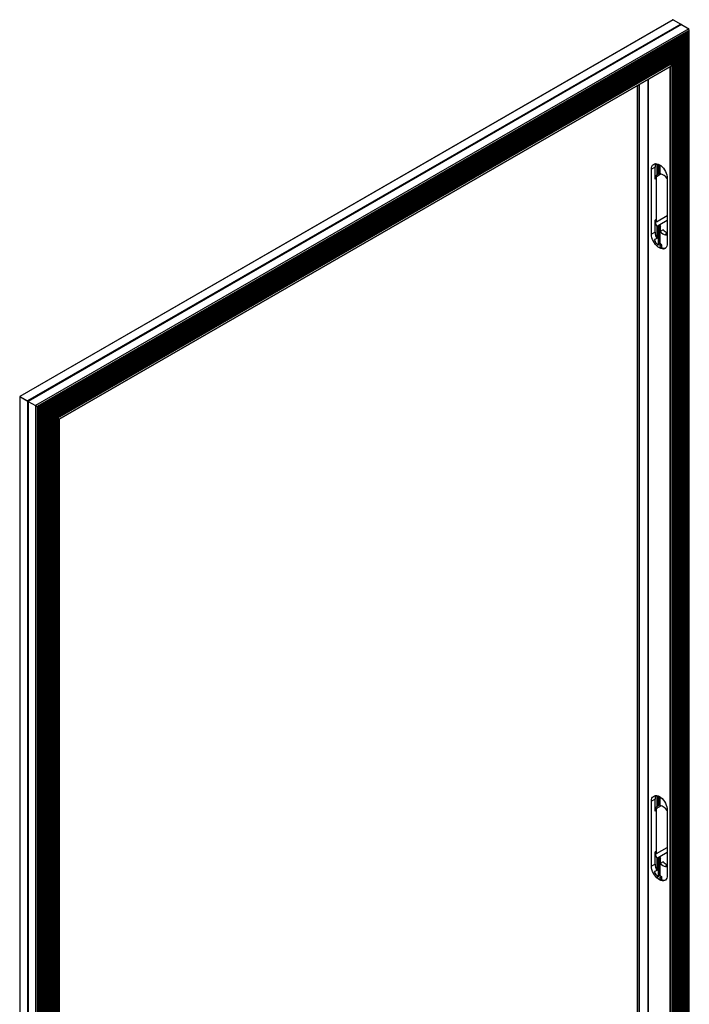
# Model space of a CAD drawing. Header units: millimetres. Extents: x 157 to 977, y 245 to 1049.
# Tile 3 of 9: x 157 to 301, y 836 to 1049. Entities that reach past the tile are written whole.
import ezdxf

# ---------------------------------------------------------------- set-up
doc = ezdxf.new("R2010")
doc.units = ezdxf.units.MM

msp = doc.modelspace()

# ---------------------------------------------------------------- linework, layer by layer
at = {"color": 7, "linetype": 'Continuous', "lineweight": 25}
for p, q in [((297.58, 1048.9), (156.76, 967.61)), ((297.65, 1048.91), (156.79, 967.6)), ((299.32, 1047.95), (158.46, 966.63)), ((299.34, 1047.89), (158.52, 966.6)), ((299.42, 1047.86), (158.59, 966.56)), ((299.46, 1047.86), (158.61, 966.55)), ((297.62, 1048.92), (297.62, 1048.92)), ((297.62, 1048.92), (297.62, 1048.92)), ((297.65, 1048.91), (299.32, 1047.95)), ((299.44, 1047.87), (299.44, 1047.86)), ((299.46, 1047.86), (301.01, 1046.97)), ((301.01, 1046.97), (160.15, 965.65)), ((301.02, 1046.96), (160.17, 965.64)), ((301.14, 1046.61), (160.52, 965.44)), ((160.58, 965.41), (301.1, 1046.53)), ((300.92, 1046.41), (160.59, 965.4)), ((300.96, 1046.29), (160.71, 965.33)), ((160.76, 965.3), (300.92, 1046.21)), ((300.73, 1046.09), (160.77, 965.3)), ((300.77, 1045.97), (160.89, 965.22)), ((160.95, 965.19), (300.73, 1045.89)), ((300.55, 1045.78), (160.95, 965.19)), ((300.59, 1045.66), (161.08, 965.12)), ((161.13, 965.09), (300.55, 1045.57)), ((300.59, 1045.66), (300.55, 1045.78)), ((300.59, 704.78), (300.58, 1045.62)), ((300.77, 1045.97), (300.73, 1046.09)), ((300.77, 704.89), (300.77, 1045.94)), ((300.96, 1046.29), (300.92, 1046.41)), ((300.95, 705), (300.95, 1046.25)), ((301.14, 1046.61), (301.02, 1046.96)), ((301.14, 705.1), (301.14, 1046.57)), ((300.36, 1045.46), (161.14, 965.08)), ((300.4, 1045.34), (161.26, 965.01)), ((161.31, 964.98), (300.37, 1045.26)), ((300.18, 1045.14), (161.32, 964.98)), ((300.22, 1045.02), (161.44, 964.91)), ((161.5, 964.88), (300.18, 1044.94)), ((300, 1044.82), (161.5, 964.87)), ((300.04, 1044.7), (161.63, 964.8)), ((161.68, 964.77), (300, 1044.62)), ((299.81, 1044.5), (161.69, 964.76)), ((299.85, 1044.38), (161.81, 964.69)), ((161.86, 964.66), (299.81, 1044.3)), ((299.63, 1044.18), (161.87, 964.66)), ((299.67, 1044.06), (162, 964.59)), ((162.05, 964.56), (299.63, 1043.98)), ((299.44, 1043.87), (162.06, 964.55)), ((299.49, 1043.75), (162.18, 964.48)), ((162.23, 964.45), (299.45, 1043.66)), ((299.26, 1043.55), (162.24, 964.45)), ((299.3, 1043.43), (162.36, 964.38)), ((162.42, 964.34), (299.26, 1043.34)), ((299.3, 1043.43), (299.26, 1043.55)), ((299.3, 704.04), (299.3, 1043.39)), ((299.49, 1043.75), (299.44, 1043.87)), ((299.48, 704.15), (299.48, 1043.71)), ((299.67, 1044.06), (299.63, 1044.18)), ((299.67, 704.25), (299.67, 1044.02)), ((299.85, 1044.38), (299.81, 1044.5)), ((299.85, 704.36), (299.85, 1044.34)), ((300.04, 1044.7), (300, 1044.82)), ((300.03, 704.47), (300.03, 1044.66)), ((300.22, 1045.02), (300.18, 1045.14)), ((300.22, 704.57), (300.22, 1044.98)), ((300.4, 1045.34), (300.36, 1045.46)), ((300.4, 704.68), (300.4, 1045.3)), ((299.08, 1043.23), (162.42, 964.34)), ((299.12, 1043.11), (162.55, 964.27)), ((162.6, 964.24), (299.08, 1043.03)), ((298.89, 1042.91), (162.61, 964.23)), ((298.93, 1042.79), (162.73, 964.16)), ((162.78, 964.13), (298.9, 1042.71)), ((298.71, 1042.59), (162.79, 964.13)), ((298.75, 1042.47), (162.92, 964.06)), ((162.97, 964.03), (298.71, 1042.39)), ((298.53, 1042.27), (162.98, 964.02)), ((298.57, 1042.15), (163.1, 963.95)), ((163.15, 963.92), (298.53, 1042.07)), ((298.34, 1041.95), (163.16, 963.92)), ((298.38, 1041.84), (163.28, 963.84)), ((163.34, 963.81), (298.34, 1041.75)), ((298.16, 1041.64), (163.34, 963.81)), ((298.2, 1041.52), (163.47, 963.74)), ((163.52, 963.71), (298.16, 1041.43)), ((297.97, 1041.32), (163.53, 963.7)), ((298.01, 1041.2), (297.97, 1041.32)), ((298.2, 1041.52), (298.16, 1041.64)), ((298.2, 703.4), (298.19, 1041.48)), ((298.38, 1041.84), (298.34, 1041.95)), ((298.38, 703.51), (298.38, 1041.8)), ((298.57, 1042.15), (298.53, 1042.27)), ((298.56, 703.62), (298.56, 1042.11)), ((298.75, 1042.47), (298.71, 1042.59)), ((298.75, 703.72), (298.75, 1042.43)), ((298.93, 1042.79), (298.89, 1042.91)), ((298.93, 703.83), (298.93, 1042.75)), ((299.12, 1043.11), (299.08, 1043.23)), ((299.11, 703.94), (299.11, 1043.07)), ((298.01, 1041.2), (163.65, 963.63)), ((163.7, 963.6), (297.98, 1041.12)), ((297.79, 1041), (163.71, 963.6)), ((297.83, 1040.88), (163.83, 963.53)), ((163.89, 963.5), (297.79, 1040.8)), ((297.61, 1040.68), (163.89, 963.49)), ((297.65, 1040.56), (164.02, 963.42)), ((164.07, 963.39), (297.61, 1040.48)), ((297.42, 1040.36), (164.08, 963.38)), ((297.46, 1040.24), (164.2, 963.31)), ((164.25, 963.28), (297.42, 1040.16)), ((297.24, 1040.04), (164.26, 963.28)), ((297.28, 1039.92), (164.39, 963.21)), ((164.44, 963.18), (297.24, 1039.84)), ((297.05, 1039.72), (164.45, 963.17)), ((297.13, 1039.51), (164.67, 963.04)), ((297.45, 1039.45), (164.88, 962.92)), ((297.13, 1039.51), (297.05, 1039.72)), ((297.45, 1039.45), (297.1, 1038.84)), ((297.15, 1039.5), (297.43, 1039.52)), ((297.44, 1039.52), (297.15, 1039.5)), ((297.28, 1039.92), (297.24, 1040.04)), ((297.28, 1039.51), (297.28, 1039.89)), ((297.46, 1040.24), (297.42, 1040.36)), ((297.46, 1039.51), (297.46, 1040.2)), ((297.46, 702.98), (297.46, 1039.47)), ((297.46, 702.61), (297.46, 1039.46)), ((297.65, 1040.56), (297.61, 1040.68)), ((297.64, 703.09), (297.64, 1040.52)), ((297.83, 1040.88), (297.79, 1041)), ((297.83, 703.19), (297.83, 1040.84)), ((298.01, 703.3), (298.01, 1041.16)), ((297.1, 1038.84), (165.23, 962.72)), ((165.25, 962.71), (297.07, 1038.81)), ((292.29, 1036.05), (292.29, 705.14)), ((289.92, 1034.69), (289.92, 704.92)), ((294.11, 1017.84), (294.11, 1015.45)), ((293.78, 1017.09), (293, 1016.64)), ((293, 1002.6), (293, 1016.64)), ((293.78, 1014.48), (293.78, 1017.09)), ((294.87, 1015.89), (294.77, 1015.83)), ((294.87, 1015.92), (294.79, 1015.87)), ((294.87, 1015.68), (294.87, 1017.51)), ((293.99, 1014.6), (293.78, 1014.48)), ((293.99, 1014.6), (293.99, 1005.78)), ((295.09, 1015.63), (294.07, 1015.04)), ((294.52, 1015.68), (294.11, 1015.45)), ((296.4, 1014.68), (296.4, 1000.64)), ((293.99, 1005.78), (293.78, 1005.66)), ((293.78, 1003.05), (293.78, 1005.66)), ((294.07, 1005.32), (296.4, 1006.67)), ((294.77, 1004.69), (296.4, 1005.63)), ((293.78, 1003.05), (293, 1002.6)), ((294.11, 1004.31), (294.52, 1004.55)), ((294.11, 1004.31), (294.11, 1001.7)), ((294.79, 1004.18), (294.93, 1004.26)), ((295.48, 1003.55), (294.87, 1003.2)), ((294.87, 1000.58), (294.87, 1003.2)), ((294.94, 1003.24), (294.94, 1004.29)), ((294.11, 1001.7), (293.68, 1001.45)), ((296.1, 1002.69), (296.4, 1002.86)), ((294.45, 1000.34), (294.87, 1000.58)), ((295.14, 1000.3), (294.7, 1000.05)), ((156.76, 967.61), (156.76, 625.99)), ((156.77, 967.6), (158.48, 966.62)), ((156.79, 967.6), (158.46, 966.63)), ((156.79, 967.59), (156.79, 625.95)), ((156.79, 967.59), (158.46, 966.63)), ((158.46, 966.63), (158.46, 624.99)), ((158.52, 966.6), (158.52, 624.98)), ((158.59, 966.55), (158.59, 624.93)), ((158.59, 966.55), (160.17, 965.64)), ((158.61, 966.55), (160.15, 965.65)), ((158.61, 966.54), (158.61, 624.9)), ((158.61, 966.54), (160.15, 965.65)), ((160.15, 965.65), (160.15, 624.01)), ((160.17, 965.64), (160.52, 965.44)), ((160.17, 965.64), (160.17, 624.01)), ((160.53, 965.44), (160.53, 623.94)), ((160.58, 623.96), (160.58, 965.41)), ((160.59, 965.4), (160.71, 965.33)), ((160.59, 965.4), (160.59, 624.07)), ((160.71, 965.33), (160.71, 624.04)), ((160.76, 624.07), (160.76, 965.3)), ((160.77, 965.3), (160.89, 965.22)), ((160.77, 965.29), (160.77, 624.17)), ((160.89, 965.22), (160.89, 624.15)), ((160.95, 624.17), (160.95, 965.19)), ((160.95, 965.19), (161.08, 965.12)), ((160.95, 965.19), (160.95, 624.28)), ((161.08, 965.12), (161.08, 624.26)), ((161.13, 624.28), (161.13, 965.09)), ((161.14, 965.08), (161.26, 965.01)), ((161.14, 965.08), (161.14, 624.39)), ((161.26, 965.01), (161.26, 624.36)), ((161.31, 624.38), (161.31, 964.98)), ((161.32, 964.98), (161.44, 964.91)), ((161.32, 964.98), (161.32, 624.49)), ((161.45, 964.9), (161.45, 624.47)), ((161.5, 624.49), (161.5, 964.87)), ((161.5, 964.87), (161.63, 964.8)), ((161.51, 964.87), (161.51, 624.6)), ((161.63, 964.8), (161.63, 624.57)), ((161.68, 624.6), (161.68, 964.77)), ((161.69, 964.76), (161.81, 964.69)), ((161.69, 964.76), (161.69, 624.7)), ((161.81, 964.69), (161.81, 624.68)), ((161.87, 624.7), (161.87, 964.66)), ((161.87, 964.66), (162, 964.59)), ((161.87, 964.66), (161.87, 624.81)), ((162, 964.59), (162, 624.79)), ((162.05, 624.81), (162.05, 964.56)), ((162.06, 964.55), (162.18, 964.48)), ((162.06, 964.55), (162.06, 624.92)), ((162.18, 964.48), (162.18, 624.89)), ((162.23, 624.91), (162.23, 964.45)), ((162.24, 964.45), (162.36, 964.38)), ((162.24, 964.45), (162.24, 625.02)), ((162.36, 964.37), (162.36, 625)), ((162.42, 625.02), (162.42, 964.34)), ((162.42, 964.34), (162.55, 964.27)), ((162.43, 964.34), (162.43, 625.13)), ((162.55, 964.27), (162.55, 625.11)), ((162.6, 625.13), (162.6, 964.24)), ((162.61, 964.23), (162.73, 964.16)), ((162.61, 964.23), (162.61, 625.23)), ((162.73, 964.16), (162.73, 625.21)), ((162.79, 625.23), (162.79, 964.13)), ((162.79, 964.13), (162.92, 964.06)), ((162.79, 964.13), (162.79, 625.34)), ((162.92, 964.06), (162.92, 625.32)), ((162.97, 625.34), (162.97, 964.03)), ((162.98, 964.02), (163.1, 963.95)), ((162.98, 964.02), (162.98, 625.45)), ((163.1, 963.95), (163.1, 625.42)), ((163.15, 625.45), (163.15, 963.92)), ((163.16, 963.92), (163.28, 963.84)), ((163.16, 963.91), (163.16, 625.55)), ((163.28, 963.84), (163.28, 625.53)), ((163.34, 625.55), (163.34, 963.81)), ((163.34, 963.81), (163.47, 963.74)), ((163.34, 963.81), (163.34, 625.66)), ((163.47, 963.74), (163.47, 625.64)), ((163.52, 625.66), (163.52, 963.71)), ((163.53, 963.7), (163.65, 963.63)), ((163.53, 963.7), (163.53, 625.77)), ((163.65, 963.63), (163.65, 625.74)), ((163.7, 625.76), (163.7, 963.6)), ((163.71, 963.6), (163.83, 963.53)), ((163.71, 963.6), (163.71, 625.87)), ((163.84, 963.52), (163.84, 625.85)), ((163.89, 625.87), (163.89, 963.49)), ((163.89, 963.49), (164.02, 963.42)), ((163.9, 963.49), (163.9, 625.98)), ((164.02, 963.42), (164.02, 625.95)), ((164.07, 625.98), (164.07, 963.39)), ((164.08, 963.38), (164.2, 963.31)), ((164.08, 963.38), (164.08, 626.08)), ((164.2, 963.31), (164.2, 626.06)), ((164.26, 626.08), (164.26, 963.28)), ((164.26, 963.28), (164.39, 963.21)), ((164.26, 963.28), (164.26, 626.19)), ((164.39, 963.21), (164.39, 626.17)), ((164.44, 626.19), (164.44, 963.18)), ((164.45, 963.17), (164.67, 963.04)), ((164.45, 963.17), (164.45, 626.3)), ((164.67, 963.04), (164.67, 626.25)), ((164.69, 963.03), (164.82, 962.96)), ((164.69, 963.03), (164.69, 626.24)), ((164.82, 962.96), (164.82, 626.07)), ((165.23, 962.72), (164.88, 962.92)), ((164.89, 962.92), (164.89, 626.07)), ((165.24, 962.72), (165.24, 626.27)), ((165.25, 626.29), (165.25, 962.71)), ((293.78, 880.73), (293, 880.28)), ((293, 866.23), (293, 880.28)), ((293.78, 878.11), (293.78, 880.73)), ((294.11, 881.48), (294.11, 879.08)), ((294.87, 879.31), (294.87, 881.15)), ((293.99, 878.24), (293.78, 878.11)), ((293.99, 878.24), (293.99, 869.42)), ((295.09, 879.27), (294.07, 878.68)), ((294.52, 879.32), (294.11, 879.08)), ((294.87, 879.52), (294.77, 879.47)), ((294.87, 879.55), (294.79, 879.51)), ((296.4, 878.32), (296.4, 864.27)), ((293.99, 869.42), (293.78, 869.3)), ((293.78, 866.68), (293.78, 869.3)), ((294.07, 868.96), (296.4, 870.3)), ((294.77, 868.33), (296.4, 869.27)), ((294.11, 867.95), (294.52, 868.18)), ((294.11, 867.95), (294.11, 865.33)), ((294.79, 867.82), (294.93, 867.9)), ((295.48, 867.19), (294.87, 866.83)), ((294.94, 866.87), (294.94, 867.93)), ((293.78, 866.68), (293, 866.23)), ((294.11, 865.33), (293.68, 865.09)), ((294.87, 864.22), (294.87, 866.83)), ((296.1, 866.33), (296.4, 866.5)), ((294.45, 863.98), (294.87, 864.22)), ((295.14, 863.94), (294.7, 863.68))]:
    msp.add_line(p, q, dxfattribs=at)
at = {"color": 8, "linetype": 'Continuous', "lineweight": 25}
for p, q in [((300.41, 704.79), (300.41, 1045.49)), ((300.53, 704.76), (300.53, 1045.56)), ((300.59, 704.89), (300.59, 1045.81)), ((300.72, 704.87), (300.72, 1045.88)), ((300.78, 705), (300.78, 1046.13)), ((300.9, 704.97), (300.9, 1046.2)), ((300.96, 705.1), (300.96, 1046.45)), ((301.08, 705.08), (301.08, 1046.52)), ((299.25, 704.02), (299.25, 1043.33)), ((299.31, 704.15), (299.31, 1043.58)), ((299.43, 704.13), (299.43, 1043.65)), ((299.49, 704.25), (299.49, 1043.9)), ((299.61, 704.23), (299.61, 1043.97)), ((299.67, 704.36), (299.67, 1044.22)), ((299.8, 704.34), (299.8, 1044.29)), ((299.86, 704.47), (299.86, 1044.54)), ((299.98, 704.44), (299.98, 1044.61)), ((300.04, 704.57), (300.04, 1044.86)), ((300.16, 704.55), (300.16, 1044.93)), ((300.23, 704.68), (300.23, 1045.17)), ((300.35, 704.66), (300.35, 1045.25)), ((298.02, 703.41), (298.02, 1041.35)), ((298.14, 703.38), (298.14, 1041.42)), ((298.2, 703.51), (298.2, 1041.67)), ((298.33, 703.49), (298.33, 1041.74)), ((298.39, 703.62), (298.39, 1041.99)), ((298.51, 703.59), (298.51, 1042.06)), ((298.57, 703.72), (298.57, 1042.31)), ((298.69, 703.7), (298.69, 1042.38)), ((298.75, 703.83), (298.75, 1042.63)), ((298.88, 703.81), (298.88, 1042.7)), ((298.94, 703.94), (298.94, 1042.94)), ((299.06, 703.91), (299.06, 1043.02)), ((299.12, 704.04), (299.12, 1043.26)), ((297.15, 1039.5), (164.69, 963.03)), ((297.44, 1039.51), (164.82, 962.96)), ((297.1, 1039.6), (297.1, 1039.76)), ((297.15, 1039.5), (297.15, 1039.5)), ((297.22, 1039.5), (297.22, 1039.83)), ((297.28, 1039.51), (297.28, 1040.08)), ((297.41, 1039.51), (297.41, 1040.15)), ((297.44, 1039.52), (297.44, 1039.52)), ((297.45, 702.59), (297.45, 1039.44)), ((297.47, 703.09), (297.47, 1040.4)), ((297.59, 703.06), (297.59, 1040.47)), ((297.65, 703.19), (297.65, 1040.72)), ((297.77, 703.17), (297.77, 1040.79)), ((297.84, 703.3), (297.84, 1041.03)), ((297.96, 703.28), (297.96, 1041.11)), ((297.04, 702.39), (297.04, 1038.79)), ((297.1, 702.39), (297.1, 1038.83)), ((290.37, 704.66), (290.37, 1034.95)), ((290.43, 704.65), (290.43, 1034.98)), ((292.31, 705.12), (292.31, 1036.06)), ((289.94, 704.91), (289.94, 1034.69)), ((293.68, 1017.81), (293.68, 1017.82)), ((294.52, 1015.68), (294.52, 1017.71)), ((294.57, 1015.73), (294.57, 1017.69)), ((294.73, 1015.84), (294.73, 1017.6)), ((294.77, 1015.83), (294.77, 1015.84)), ((294.79, 1015.87), (294.79, 1017.57)), ((294.52, 1000.38), (294.52, 1004.55)), ((294.57, 1000.41), (294.57, 1004.5)), ((294.73, 1000.5), (294.73, 1004.21)), ((294.77, 1004.62), (294.77, 1004.69)), ((294.79, 1000.54), (294.79, 1004.18)), ((294.93, 1003.23), (294.93, 1004.26)), ((293.68, 1001.27), (293.68, 1001.45)), ((296.1, 1002.66), (296.1, 1002.69)), ((294.7, 1000.01), (294.7, 1000.05)), ((295.14, 999.74), (295.14, 1000.3)), ((295.2, 999.71), (295.2, 1000.29)), ((293.68, 881.45), (293.68, 881.46)), ((294.52, 879.32), (294.52, 881.35)), ((294.57, 879.36), (294.57, 881.32)), ((294.73, 879.47), (294.73, 881.24)), ((294.79, 879.51), (294.79, 881.21)), ((294.77, 879.47), (294.77, 879.48)), ((294.52, 864.02), (294.52, 868.18)), ((294.57, 864.05), (294.57, 868.14)), ((294.73, 864.14), (294.73, 867.85)), ((294.77, 868.26), (294.77, 868.33)), ((294.79, 864.17), (294.79, 867.82)), ((294.93, 866.87), (294.93, 867.9)), ((293.68, 864.9), (293.68, 865.09)), ((296.1, 866.3), (296.1, 866.33)), ((294.7, 863.65), (294.7, 863.68)), ((295.14, 863.37), (295.14, 863.94)), ((295.2, 863.35), (295.2, 863.93))]:
    msp.add_line(p, q, dxfattribs=at)
at = {"color": 7, "linetype": 'Continuous', "lineweight": 25, "flags": 128}
for points in [[(299.44, 1047.87), (299.45, 1047.87), (299.45, 1047.87)], [(293, 1016.64), (293.03, 1016.97), (293.1, 1017.25), (293.23, 1017.49), (293.4, 1017.67), (293.61, 1017.79), (293.85, 1017.85), (294.12, 1017.84), (294.4, 1017.76), (294.7, 1017.62), (294.99, 1017.42), (295.28, 1017.17), (295.55, 1016.87), (295.79, 1016.53), (296, 1016.17), (296.17, 1015.79), (296.29, 1015.41), (296.37, 1015.04), (296.4, 1014.68)], [(294.87, 1003.2), (295.16, 1002.94), (295.46, 1002.73), (295.75, 1002.59), (296.04, 1002.5), (296.31, 1002.49), (296.4, 1002.5)], [(296.4, 1000.64), (296.37, 1000.31), (296.29, 1000.03), (296.17, 999.79), (296, 999.61), (295.79, 999.49), (295.55, 999.43), (295.28, 999.44), (294.99, 999.52), (294.7, 999.66), (294.4, 999.86), (294.12, 1000.11), (293.85, 1000.41), (293.61, 1000.74), (293.4, 1001.11), (293.23, 1001.49), (293.1, 1001.87), (293.03, 1002.24), (293, 1002.6)], [(296.4, 1002.61), (296.33, 1002.62), (296.1, 1002.66)], [(161.26, 965.01), (161.27, 965.01), (161.27, 965), (161.28, 965), (161.29, 965), (161.3, 964.99), (161.3, 964.99), (161.31, 964.99), (161.31, 964.98), (161.31, 964.98), (161.31, 964.98), (161.31, 964.98), (161.31, 964.98)], [(161.26, 965.01), (161.27, 965.01), (161.28, 965), (161.28, 965), (161.29, 964.99), (161.3, 964.99), (161.3, 964.99), (161.31, 964.98), (161.31, 964.98), (161.31, 964.98), (161.31, 964.98), (161.31, 964.98)], [(161.81, 964.69), (161.82, 964.69), (161.83, 964.69), (161.83, 964.68), (161.84, 964.68), (161.85, 964.67), (161.85, 964.67), (161.86, 964.67), (161.86, 964.67), (161.86, 964.66), (161.86, 964.66), (161.86, 964.66), (161.86, 964.66)], [(162.18, 964.48), (162.19, 964.48), (162.19, 964.47), (162.2, 964.47), (162.21, 964.46), (162.21, 964.46), (162.22, 964.46), (162.23, 964.45), (162.23, 964.45), (162.23, 964.45), (162.23, 964.45), (162.23, 964.45), (162.23, 964.45)], [(162.18, 964.48), (162.19, 964.48), (162.2, 964.47), (162.2, 964.47), (162.21, 964.46), (162.22, 964.46), (162.22, 964.46), (162.23, 964.45), (162.23, 964.45), (162.23, 964.45), (162.23, 964.45), (162.23, 964.45)], [(162.36, 964.37), (162.37, 964.37), (162.38, 964.37), (162.39, 964.36), (162.39, 964.36), (162.4, 964.35), (162.41, 964.35), (162.41, 964.35), (162.41, 964.35), (162.42, 964.34), (162.42, 964.34), (162.42, 964.34)], [(162.55, 964.27), (162.55, 964.26), (162.56, 964.26), (162.57, 964.26), (162.58, 964.25), (162.58, 964.25), (162.59, 964.25), (162.59, 964.24), (162.6, 964.24), (162.6, 964.24), (162.6, 964.24), (162.6, 964.24), (162.6, 964.24)], [(162.55, 964.27), (162.56, 964.26), (162.56, 964.26), (162.57, 964.26), (162.58, 964.25), (162.58, 964.25), (162.59, 964.24), (162.59, 964.24), (162.6, 964.24), (162.6, 964.24), (162.6, 964.24), (162.6, 964.24)], [(162.92, 964.06), (162.92, 964.05), (162.93, 964.05), (162.94, 964.04), (162.94, 964.04), (162.95, 964.04), (162.96, 964.03), (162.96, 964.03), (162.96, 964.03), (162.97, 964.03), (162.97, 964.03), (162.97, 964.03), (162.97, 964.03)], [(163.47, 963.74), (163.48, 963.73), (163.48, 963.73), (163.49, 963.72), (163.5, 963.72), (163.5, 963.72), (163.51, 963.71), (163.51, 963.71), (163.52, 963.71), (163.52, 963.71), (163.52, 963.71), (163.52, 963.71)], [(163.65, 963.63), (163.66, 963.63), (163.66, 963.62), (163.67, 963.62), (163.68, 963.62), (163.69, 963.61), (163.69, 963.61), (163.7, 963.61), (163.7, 963.6), (163.7, 963.6), (163.7, 963.6), (163.7, 963.6), (163.7, 963.6)], [(163.65, 963.63), (163.66, 963.63), (163.67, 963.62), (163.67, 963.62), (163.68, 963.61), (163.69, 963.61), (163.69, 963.61), (163.7, 963.6), (163.7, 963.6), (163.7, 963.6), (163.7, 963.6), (163.7, 963.6)], [(164.2, 963.31), (164.21, 963.31), (164.22, 963.3), (164.22, 963.3), (164.23, 963.3), (164.24, 963.29), (164.24, 963.29), (164.25, 963.29), (164.25, 963.29), (164.25, 963.28), (164.25, 963.28), (164.25, 963.28), (164.25, 963.28)], [(164.25, 963.28), (164.26, 963.28), (164.26, 963.28)], [(293, 880.28), (293.03, 880.6), (293.1, 880.89), (293.23, 881.13), (293.4, 881.31), (293.61, 881.43), (293.85, 881.49), (294.12, 881.48), (294.4, 881.4), (294.7, 881.26), (294.99, 881.06), (295.28, 880.81), (295.55, 880.51), (295.79, 880.17), (296, 879.81), (296.17, 879.43), (296.29, 879.05), (296.37, 878.67), (296.4, 878.32)], [(296.4, 864.27), (296.37, 863.95), (296.29, 863.66), (296.17, 863.43), (296, 863.24), (295.79, 863.12), (295.55, 863.07), (295.28, 863.08), (294.99, 863.15), (294.7, 863.29), (294.4, 863.49), (294.12, 863.75), (293.85, 864.05), (293.61, 864.38), (293.4, 864.74), (293.23, 865.12), (293.1, 865.5), (293.03, 865.88), (293, 866.23)], [(294.87, 866.83), (295.16, 866.57), (295.46, 866.37), (295.75, 866.22), (296.04, 866.14), (296.31, 866.13), (296.4, 866.14)], [(296.4, 866.25), (296.33, 866.25), (296.1, 866.3)]]:
    msp.add_lwpolyline(points, dxfattribs=at)
at = {"color": 7, "linetype": 'Continuous', "lineweight": 25}
for centre, radius, start, end in [((297.61, 1048.85), 0.0757, 59.4847, 76.292), ((299.28, 1047.88), 0.0735, 43.4621, 59.2409), ((299.44, 1047.83), 0.042, 58.9875, 81.9308), ((300.98, 1046.93), 0.0511, 40.1215, 59.0027), ((295.33, 1017.14), 1.55, 152.6359, 181.7867), ((295.12, 1015.13), 0.811, 118.8194, 132.3728), ((295.32, 1015.24), 0.811, 123.5017, 132.3741), ((295.13, 1014.56), 1.35, 139.0111, 183.5629), ((296, 1014.6), 2.01, 172.4303, 172.8411), ((294.25, 1013.16), 2.59, 34.0968, 76.097), ((297.06, 1005.74), 3.28, 181.4659, 205.9048), ((297.03, 1005.84), 3.04, 186.2605, 186.5728), ((297.06, 1003.13), 3.28, 181.4659, 205.9052), ((298.3, 1006.31), 4.14, 205.8492, 210.4128), ((298.5, 1006.42), 4.14, 205.8492, 210.4128), ((297.36, 1005.28), 2.52, 223.8441, 247.634), ((297.27, 1003.1), 4.03, 207.0506, 222.5962), ((295.72, 1001.08), 1.48, 226.4876, 282.07), ((297.14, 1002.8), 3.17, 224.3597, 232.244), ((156.75, 967.53), 0.0757, 59.4836, 76.2931), ((158.42, 966.57), 0.0735, 43.4609, 59.2415), ((142.86, 939.53), 31.27, 59.9427, 60.0653), ((158.59, 966.51), 0.042, 58.9878, 81.9312), ((156.78, 963.4), 3.63, 59.8915, 60.2116), ((160.13, 965.61), 0.0511, 40.1215, 59.0027), ((149.64, 945.25), 22.92, 59.9205, 60.072), ((165.34, 964.17), 1.31, 239.4384, 240.6069), ((166.38, 964.69), 2.28, 239.85, 240.1903), ((166.93, 965.63), 3.37, 239.8985, 240.1284), ((295.33, 880.78), 1.55, 152.638, 181.7845), ((295.13, 878.2), 1.35, 139.0107, 183.5627), ((295.73, 878.27), 1.74, 172.3999, 172.8759), ((295.12, 878.77), 0.81, 118.8137, 132.3785), ((295.32, 878.88), 0.811, 123.5016, 132.3748), ((294.25, 876.8), 2.59, 34.0957, 76.0981), ((297.06, 869.38), 3.28, 181.4659, 205.905), ((296.74, 869.45), 2.75, 186.25, 186.595), ((298.3, 869.95), 4.14, 205.8468, 210.4167), ((298.5, 870.06), 4.14, 205.8468, 210.4167), ((297.36, 868.92), 2.52, 223.8431, 247.635), ((297.27, 866.74), 4.03, 207.0502, 222.596), ((297.06, 866.77), 3.28, 181.4661, 205.905), ((295.72, 864.72), 1.48, 226.4879, 282.0684), ((297.14, 866.44), 3.17, 224.3616, 232.244)]:
    msp.add_arc(centre, radius, start, end, dxfattribs=at)
for centre, major_axis, ratio, start_param, end_param in [((297.57, 1048.79), (0.071, 0.122), 0.577334, 0.294078, 1.003403), ((297.58, 1048.79), (0.071, 0.122), 0.577334, 0.294078, 0.785357), ((299.28, 1047.87), (0.0424, 0.0735), 0.577334, 5.236028, 5.9027), ((299.27, 1047.87), (0.0424, 0.0735), 0.577334, 5.236029, 5.497829), ((299.39, 1047.9), (0.0424, 0.0735), 0.577334, 2.094436, 3.686708), ((299.39, 1047.91), (0.0424, 0.0735), 0.577334, 2.094436, 3.555519), ((299.42, 1047.79), (0.0424, 0.0735), 0.577334, 0.380567, 1.047238), ((299.42, 1047.79), (0.0424, 0.0735), 0.577334, 0.380567, 0.785357), ((300.55, 1045.62), (0.0283, 0.049), 0.577334, 3.926949, 5.81574), ((300.73, 1045.94), (0.0283, 0.049), 0.577334, 3.926949, 5.81574), ((300.92, 1046.26), (0.0283, 0.049), 0.577334, 3.926949, 5.81574), ((301.1, 1046.58), (0.0283, 0.049), 0.577334, 3.926949, 5.81574), ((299.26, 1043.39), (0.0283, 0.049), 0.577334, 3.926949, 5.81574), ((299.45, 1043.71), (0.0283, 0.049), 0.577334, 3.926949, 5.81574), ((299.63, 1044.03), (0.0283, 0.049), 0.577334, 3.926949, 5.81574), ((299.81, 1044.35), (0.0283, 0.049), 0.577334, 3.926949, 5.81574), ((300, 1044.66), (0.0283, 0.049), 0.577334, 3.926949, 5.81574), ((300.18, 1044.98), (0.0283, 0.049), 0.577334, 3.926949, 5.81574), ((300.37, 1045.3), (0.0283, 0.049), 0.577334, 3.926949, 5.81574), ((298.16, 1041.48), (0.0283, 0.049), 0.577334, 3.926949, 5.81574), ((298.34, 1041.8), (0.0283, 0.049), 0.577334, 3.926949, 5.81574), ((298.53, 1042.12), (0.0283, 0.049), 0.577334, 3.926949, 5.81574), ((298.71, 1042.44), (0.0283, 0.049), 0.577334, 3.926949, 5.81574), ((298.9, 1042.75), (0.0283, 0.049), 0.577334, 3.926949, 5.81574), ((299.08, 1043.07), (0.0283, 0.049), 0.577334, 3.926949, 5.81574), ((297.17, 1039.55), (0.0283, 0.049), 0.577334, 2.694355, 3.503201), ((297.16, 1039.55), (0.0283, 0.049), 0.577334, 3.183154, 3.503201), ((297.24, 1039.89), (0.0283, 0.049), 0.577334, 3.926949, 5.81574), ((297.42, 1040.21), (0.0283, 0.049), 0.577334, 3.926949, 5.81574), ((297.42, 1039.46), (0.0283, 0.049), 0.577334, 5.497829, 6.644794), ((297.42, 1039.46), (0.0283, 0.049), 0.577334, 4.71243, 6.644794), ((297.61, 1040.53), (0.0283, 0.049), 0.577334, 3.926949, 5.81574), ((297.79, 1040.84), (0.0283, 0.049), 0.577334, 3.926949, 5.81574), ((297.98, 1041.16), (0.0283, 0.049), 0.577334, 3.926949, 5.81574), ((297.07, 1038.86), (0.0283, 0.049), 0.577334, 3.926949, 4.71243), ((156.86, 967.55), (0.1, -0.058), 0.00007, 2.650273, 3.490317), ((156.86, 967.55), (0.1, -0.0577), 0.00007, 2.356236, 3.141633), ((158.5, 966.61), (0.06, -0.0346), 0.00007, 1.309038, 1.975709), ((158.53, 966.59), (0.06, -0.0346), 0.00007, 4.450631, 5.990045), ((158.53, 966.59), (0.06, -0.0346), 0.00007, 4.450631, 5.911912), ((158.65, 966.52), (0.06, -0.0346), 0.00007, 2.736762, 3.403433), ((160.18, 965.64), (0.04, -0.0231), 0.00007, 1.888749, 2.356235), ((160.54, 965.43), (0.04, -0.0231), 0.00007, 5.965315, 8.171935), ((160.54, 965.43), (0.04, -0.0231), 0.00007, 0.000041, 1.888749), ((160.72, 965.32), (0.04, -0.0231), 0.00007, 5.965315, 8.171935), ((160.72, 965.32), (0.04, -0.0231), 0.00007, 0.000041, 1.888749), ((160.91, 965.22), (0.04, -0.0231), 0.00007, 5.965315, 8.171935), ((160.91, 965.22), (0.04, -0.0231), 0.00007, 0.000041, 1.888749), ((161.09, 965.11), (0.04, -0.0231), 0.00007, 5.965315, 8.171935), ((161.46, 964.9), (0.04, -0.0231), 0.00007, 5.965315, 8.171935), ((161.46, 964.9), (0.04, -0.0231), 0.00007, 0.000041, 1.888749), ((161.64, 964.79), (0.04, -0.0231), 0.00007, 5.965315, 8.171935), ((161.64, 964.79), (0.04, -0.0231), 0.00007, 0.000041, 1.888749), ((161.83, 964.69), (0.04, -0.0231), 0.00007, 0.000041, 1.888749), ((162.01, 964.58), (0.04, -0.0231), 0.00007, 5.965315, 8.171935), ((162.01, 964.58), (0.04, -0.0231), 0.00007, 0.000041, 1.888749), ((162.38, 964.37), (0.04, -0.0231), 0.00007, 5.965315, 8.171935), ((162.74, 964.16), (0.04, -0.0231), 0.00007, 5.965315, 8.171935), ((162.75, 964.15), (0.04, -0.0231), 0.00007, 0.000041, 1.888749), ((162.93, 964.05), (0.04, -0.0231), 0.00007, 0.000041, 1.888749), ((163.11, 963.94), (0.04, -0.0231), 0.00007, 5.965315, 8.171935), ((163.11, 963.94), (0.04, -0.0231), 0.00007, 0.000041, 1.888749), ((163.3, 963.84), (0.04, -0.0231), 0.00007, 5.965315, 8.171935), ((163.3, 963.84), (0.04, -0.0231), 0.00007, 0.000041, 1.888749), ((163.48, 963.73), (0.04, -0.0231), 0.00007, 5.965315, 8.171935), ((163.85, 963.52), (0.04, -0.0231), 0.00007, 5.965315, 8.171935), ((163.85, 963.52), (0.04, -0.0231), 0.00007, 0.000041, 1.888749), ((163.88, 963.5), (0.04, -0.0231), 0.00007, 4.717215, 5.030342), ((163.88, 963.5), (0.04, -0.0231), 0.00007, 4.717215, 5.030342), ((164.03, 963.41), (0.04, -0.0231), 0.00007, 5.965315, 8.171935), ((164.03, 963.41), (0.04, -0.0231), 0.00007, 0.000041, 1.888749), ((164.22, 963.31), (0.04, -0.0231), 0.00007, 0.000041, 1.888749), ((164.25, 963.29), (0.04, -0.0231), 0.00007, 4.717215, 5.030342), ((164.4, 963.2), (0.04, -0.0231), 0.00007, 5.965315, 8.171935), ((164.4, 963.2), (0.04, -0.0231), 0.00007, 0.000041, 1.888749), ((164.65, 963.05), (0.04, -0.0231), 0.00007, 5.050551, 5.859396), ((164.86, 962.94), (0.04, -0.0231), 0.00007, 0.78544, 2.717804), ((164.86, 962.93), (0.04, -0.0231), 0.00007, 0.785439, 2.717803)]:
    msp.add_ellipse(centre, major_axis=major_axis, ratio=ratio, start_param=start_param, end_param=end_param, dxfattribs=at)
for points, knots in [([(293.66, 1017.81), (293.66, 1017.8), (293.65, 1017.8), (293.66, 1017.8), (293.67, 1017.81), (293.68, 1017.81), (293.68, 1017.81)], [0, 0, 0, 0, 0.137252, 0.509558, 0.777411, 1, 1, 1, 1]), ([(294.57, 1015.73), (294.57, 1015.72), (294.56, 1015.71), (294.54, 1015.7), (294.53, 1015.69), (294.52, 1015.69), (294.52, 1015.68), (294.52, 1015.68)], [0, 0, 0, 0, 0.417097, 0.629697, 0.792604, 0.905521, 1, 1, 1, 1]), ([(294.79, 1015.87), (294.78, 1015.87), (294.78, 1015.86), (294.77, 1015.86), (294.75, 1015.85), (294.74, 1015.84), (294.73, 1015.84), (294.73, 1015.84)], [0, 0, 0, 0, 0.144612, 0.288583, 0.486158, 0.753827, 1, 1, 1, 1]), ([(294.77, 1015.83), (294.77, 1015.83), (294.77, 1015.83), (294.76, 1015.82), (294.76, 1015.83), (294.76, 1015.83), (294.77, 1015.84), (294.77, 1015.84)], [0, 0, 0, 0, 0.114791, 0.228612, 0.408205, 0.698053, 1, 1, 1, 1]), ([(294.01, 1014.85), (294, 1014.82), (293.99, 1014.74), (293.99, 1014.65), (293.99, 1014.6)], [0, 0, 0, 0, 0.373165, 1, 1, 1, 1]), ([(294.07, 1015.04), (294.06, 1015.04), (294.06, 1015.04), (294.06, 1015.03), (294.05, 1015.02), (294.03, 1014.98), (294.02, 1014.93), (294.01, 1014.88), (294.01, 1014.87)], [0, 0, 0, 0, 0.017152, 0.038093, 0.07618, 0.199708, 0.730859, 1, 1, 1, 1]), ([(293.99, 1005.78), (293.99, 1005.75), (293.99, 1005.66), (294, 1005.57), (294.01, 1005.51)], [0, 0, 0, 0, 0.373201, 1, 1, 1, 1]), ([(294.01, 1005.49), (294.01, 1005.47), (294.02, 1005.43), (294.03, 1005.39), (294.03, 1005.36), (294.04, 1005.35), (294.05, 1005.33), (294.05, 1005.33), (294.06, 1005.32), (294.06, 1005.32), (294.06, 1005.32), (294.07, 1005.32), (294.07, 1005.32)], [0, 0, 0, 0, 0.354043, 0.555564, 0.693285, 0.788216, 0.854256, 0.918746, 0.951809, 0.975593, 0.991243, 1, 1, 1, 1]), ([(294.52, 1004.55), (294.52, 1004.55), (294.53, 1004.55), (294.54, 1004.55), (294.55, 1004.54), (294.56, 1004.53), (294.57, 1004.51), (294.57, 1004.5)], [0, 0, 0, 0, 0.114782, 0.228716, 0.408028, 0.698065, 1, 1, 1, 1]), ([(294.73, 1004.21), (294.74, 1004.21), (294.74, 1004.19), (294.76, 1004.18), (294.77, 1004.18), (294.78, 1004.18), (294.79, 1004.18), (294.79, 1004.18)], [0, 0, 0, 0, 0.334059, 0.571348, 0.751245, 0.897258, 1, 1, 1, 1]), ([(294.77, 1004.62), (294.77, 1004.63), (294.76, 1004.65), (294.76, 1004.67), (294.76, 1004.68), (294.77, 1004.69), (294.77, 1004.69), (294.77, 1004.69)], [0, 0, 0, 0, 0.41709, 0.629702, 0.792715, 0.905515, 1, 1, 1, 1]), ([(294.93, 1004.26), (294.93, 1004.27), (294.94, 1004.27), (294.94, 1004.28), (294.94, 1004.29), (294.94, 1004.31), (294.93, 1004.32), (294.93, 1004.33)], [0, 0, 0, 0, 0.144609, 0.288577, 0.486143, 0.753813, 1, 1, 1, 1]), ([(295.54, 1003.54), (295.53, 1003.54), (295.53, 1003.55), (295.51, 1003.55), (295.5, 1003.55), (295.49, 1003.55), (295.48, 1003.55), (295.48, 1003.55)], [0, 0, 0, 0, 0.23278, 0.465825, 0.691873, 0.903756, 1, 1, 1, 1]), ([(293.68, 1001.45), (293.68, 1001.45), (293.67, 1001.44), (293.66, 1001.41), (293.65, 1001.38), (293.66, 1001.32), (293.68, 1001.29), (293.68, 1001.27)], [0, 0, 0, 0, 0.117478, 0.234043, 0.419236, 0.714595, 1, 1, 1, 1]), ([(296.1, 1002.66), (296.09, 1002.66), (296.09, 1002.67), (296.09, 1002.67), (296.09, 1002.68), (296.09, 1002.68), (296.1, 1002.69), (296.1, 1002.69)], [0, 0, 0, 0, 0.222535, 0.445154, 0.664381, 0.877617, 1, 1, 1, 1]), ([(294.31, 1000.37), (294.32, 1000.36), (294.33, 1000.35), (294.37, 1000.33), (294.41, 1000.33), (294.43, 1000.33), (294.44, 1000.34), (294.45, 1000.34)], [0, 0, 0, 0, 0.237883, 0.476264, 0.7019, 0.910442, 1, 1, 1, 1]), ([(294.7, 1000.05), (294.7, 1000.04), (294.69, 1000.04), (294.69, 1000.03), (294.69, 1000.02), (294.7, 1000.01), (294.7, 1000.01), (294.7, 1000.01)], [0, 0, 0, 0, 0.210475, 0.420885, 0.632943, 0.848358, 1, 1, 1, 1]), ([(295.2, 1000.29), (295.19, 1000.3), (295.19, 1000.3), (295.17, 1000.3), (295.16, 1000.31), (295.15, 1000.3), (295.14, 1000.3), (295.14, 1000.3)], [0, 0, 0, 0, 0.21872, 0.437355, 0.65496, 0.869337, 1, 1, 1, 1]), ([(293.66, 881.44), (293.66, 881.44), (293.65, 881.44), (293.66, 881.44), (293.67, 881.44), (293.68, 881.45), (293.68, 881.45)], [0, 0, 0, 0, 0.1370754, 0.5095579, 0.7774299, 1, 1, 1, 1]), ([(294.01, 878.49), (294, 878.46), (293.99, 878.38), (293.99, 878.29), (293.99, 878.24)], [0, 0, 0, 0, 0.373192, 1, 1, 1, 1]), ([(294.07, 878.68), (294.06, 878.68), (294.06, 878.67), (294.06, 878.67), (294.05, 878.66), (294.03, 878.62), (294.02, 878.56), (294.01, 878.52), (294.01, 878.5)], [0, 0, 0, 0, 0.017151, 0.038094, 0.07618, 0.199708, 0.730858, 1, 1, 1, 1]), ([(294.57, 879.36), (294.57, 879.36), (294.56, 879.35), (294.54, 879.34), (294.53, 879.33), (294.52, 879.32), (294.52, 879.32), (294.52, 879.32)], [0, 0, 0, 0, 0.417122, 0.629738, 0.792657, 0.905476, 1, 1, 1, 1]), ([(294.79, 879.51), (294.78, 879.5), (294.78, 879.5), (294.77, 879.5), (294.75, 879.49), (294.74, 879.48), (294.73, 879.48), (294.73, 879.47)], [0, 0, 0, 0, 0.1445618, 0.2886277, 0.4861884, 0.7538377, 1, 1, 1, 1]), ([(294.77, 879.47), (294.77, 879.47), (294.77, 879.46), (294.76, 879.46), (294.76, 879.46), (294.76, 879.47), (294.77, 879.47), (294.77, 879.48)], [0, 0, 0, 0, 0.114797, 0.228745, 0.408176, 0.698037, 1, 1, 1, 1]), ([(293.99, 869.42), (293.99, 869.38), (293.99, 869.3), (294, 869.2), (294.01, 869.15)], [0, 0, 0, 0, 0.3731268, 1, 1, 1, 1]), ([(294.01, 869.13), (294.01, 869.11), (294.02, 869.07), (294.03, 869.03), (294.03, 869), (294.04, 868.98), (294.05, 868.97), (294.05, 868.96), (294.06, 868.96), (294.06, 868.96), (294.06, 868.96), (294.07, 868.96), (294.07, 868.96)], [0, 0, 0, 0, 0.354114, 0.555514, 0.693324, 0.788247, 0.85428, 0.918765, 0.951825, 0.975606, 0.991255, 1, 1, 1, 1]), ([(294.52, 868.18), (294.52, 868.19), (294.53, 868.19), (294.54, 868.19), (294.55, 868.18), (294.56, 868.16), (294.57, 868.15), (294.57, 868.14)], [0, 0, 0, 0, 0.114787, 0.228783, 0.408106, 0.698047, 1, 1, 1, 1]), ([(294.73, 867.85), (294.74, 867.84), (294.74, 867.83), (294.76, 867.82), (294.77, 867.82), (294.78, 867.82), (294.79, 867.82), (294.79, 867.82)], [0, 0, 0, 0, 0.334015, 0.57146, 0.751329, 0.897274, 1, 1, 1, 1]), ([(294.77, 868.26), (294.77, 868.27), (294.76, 868.28), (294.76, 868.31), (294.76, 868.32), (294.77, 868.33), (294.77, 868.33), (294.77, 868.33)], [0, 0, 0, 0, 0.417109, 0.629728, 0.792746, 0.905494, 1, 1, 1, 1]), ([(294.93, 867.9), (294.93, 867.9), (294.94, 867.91), (294.94, 867.92), (294.94, 867.93), (294.94, 867.95), (294.93, 867.96), (294.93, 867.96)], [0, 0, 0, 0, 0.144567, 0.28857, 0.486113, 0.75384, 1, 1, 1, 1]), ([(295.54, 867.17), (295.53, 867.18), (295.53, 867.18), (295.51, 867.19), (295.5, 867.19), (295.49, 867.19), (295.48, 867.19), (295.48, 867.19)], [0, 0, 0, 0, 0.232788, 0.465774, 0.691871, 0.903742, 1, 1, 1, 1]), ([(293.68, 865.09), (293.68, 865.09), (293.67, 865.08), (293.66, 865.05), (293.65, 865.01), (293.66, 864.96), (293.68, 864.92), (293.68, 864.9)], [0, 0, 0, 0, 0.117471, 0.234062, 0.419224, 0.714589, 1, 1, 1, 1]), ([(296.1, 866.3), (296.09, 866.3), (296.09, 866.3), (296.09, 866.31), (296.09, 866.32), (296.09, 866.32), (296.1, 866.32), (296.1, 866.33)], [0, 0, 0, 0, 0.2224858, 0.445149, 0.6643608, 0.8776184, 1, 1, 1, 1]), ([(294.31, 864.01), (294.32, 864), (294.33, 863.98), (294.37, 863.97), (294.41, 863.96), (294.43, 863.97), (294.44, 863.97), (294.45, 863.98)], [0, 0, 0, 0, 0.23789, 0.476247, 0.701888, 0.91044, 1, 1, 1, 1]), ([(294.7, 863.68), (294.7, 863.68), (294.69, 863.68), (294.69, 863.67), (294.69, 863.66), (294.7, 863.65), (294.7, 863.65), (294.7, 863.65)], [0, 0, 0, 0, 0.21048, 0.420879, 0.632966, 0.848386, 1, 1, 1, 1]), ([(295.2, 863.93), (295.19, 863.93), (295.19, 863.94), (295.17, 863.94), (295.16, 863.94), (295.15, 863.94), (295.14, 863.94), (295.14, 863.94)], [0, 0, 0, 0, 0.21872, 0.437366, 0.654963, 0.869341, 1, 1, 1, 1])]:
    msp.add_open_spline(points, degree=3, knots=knots, dxfattribs=at)

doc.saveas('drawing.dxf')
